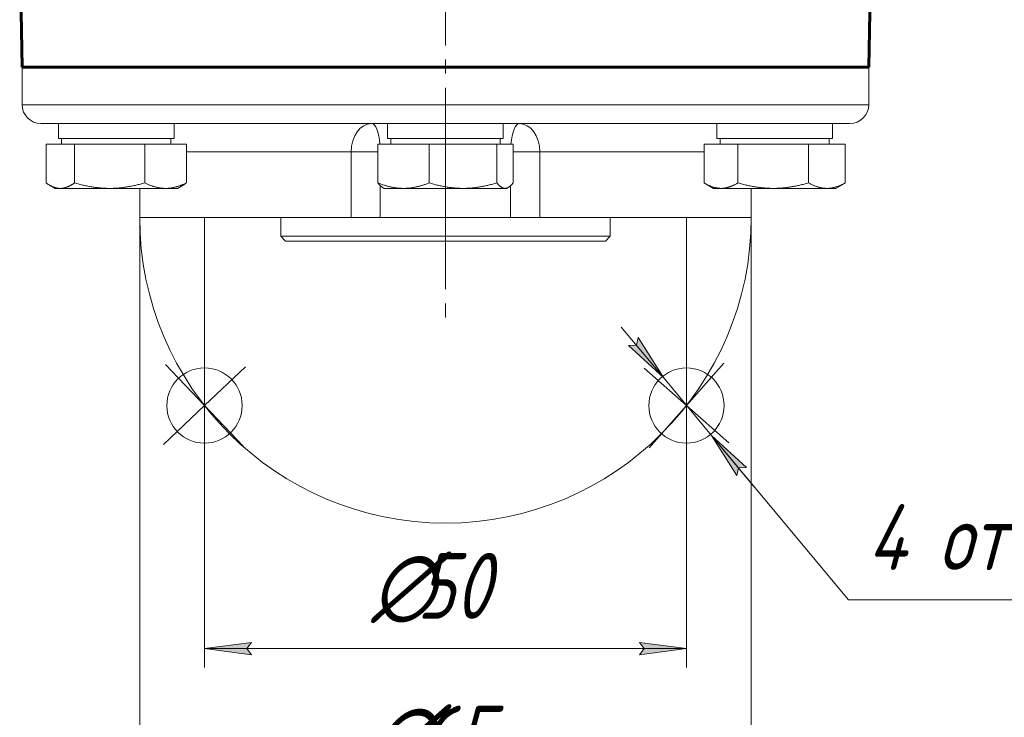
# Model space of a CAD drawing. Header units: millimetres. Extents: x -507 to -8, y -378 to 153.
# Tile 11 of 14: x -177 to -73, y -142 to -68. Entities that reach past the tile are written whole.
import ezdxf

# ---------------------------------------------------------------- set-up
doc = ezdxf.new("R2010")
doc.units = ezdxf.units.MM
for name, pattern in [('K5LT32769', [0]), ('K5LT_AXLED', [25.944445, 21.444445, -1.5, 1.5, -1.5]), ('K5LT_THIN', [0])]:
    doc.linetypes.add(name, pattern=pattern)
doc.layers.add('Системный слой', color=7, linetype='Continuous')
doc.styles.add('KDIMTEXTSTYLE', font='GOST_AU.SHX', dxfattribs={"width": 0.96, "oblique": 15, "height": 5})
doc.styles.add('KTEXTSTYLE', font='GOST_AU.SHX', dxfattribs={"width": 0.96, "height": 5})
doc.dimstyles.new('KDIMSTYLE (1.00)', dxfattribs={"dimtxt": 5, "dimasz": 1, "dimexe": 2, "dimexo": 0, "dimgap": 1, "dimtad": 1, "dimtxsty": 'KDIMTEXTSTYLE', "dimsah": 1, "dimcen": 0, "dimdle": 1, "dimadec": 0, "dimazin": 0, "dimtfac": 0.667, "dimtmove": 0, "dimatfit": 3, "dimfxl": 1, "dimtvp": 1, "dimtolj": 1, "dimtzin": 0, "dimarcsym": 0})

# ---------------------------------------------------------------- blocks, each defined once
blk = doc.blocks.new('D11')
at = {"layer": 'Системный слой'}
for points in [[(-157.53, -134.69), (-152.53, -134.03), (-153.03, -134.69), (-152.53, -135.35)], [(-111.29, -135.35), (-106.29, -134.69), (-111.29, -134.03), (-110.79, -134.69)]]:
    blk.add_hatch(color=7, dxfattribs=at).paths.add_polyline_path(points)
at = {"layer": 'Системный слой', "color": 7, "linetype": 'K5LT_THIN', "lineweight": 18}
for p, q in [((-157.53, -88.83), (-157.53, -136.69)), ((-106.29, -88.83), (-106.29, -136.69)), ((-157.53, -134.69), (-152.53, -134.03)), ((-152.53, -135.35), (-157.53, -134.69)), ((-157.53, -134.69), (-106.29, -134.69)), ((-152.53, -134.03), (-153.03, -134.69)), ((-153.03, -134.69), (-152.53, -135.35)), ((-110.79, -134.69), (-111.29, -134.03)), ((-111.29, -134.03), (-106.29, -134.69)), ((-106.29, -134.69), (-111.29, -135.35)), ((-111.29, -135.35), (-110.79, -134.69))]:
    blk.add_line(p, q, dxfattribs=at)
blk.add_wipeout([(-139.76, -133.69), (-139.76, -123.53), (-124.69, -123.53), (-124.69, -133.69)]).dxf.layer = 'Системный слой'
at = {"layer": 'Системный слой', "color": 7, "char_height": 7, "attachment_point": 1, "style": 'KTEXTSTYLE'}
for s, insert in [('\\H3.5;\\W0.965;\\Q15;\\Q15;\\H7.00;∅', (-139.76, -124.51)), ('\\H3.5;\\W0.965;\\Q15;\\Q15;\\H7.00;50', (-134.94, -124.51))]:
    blk.add_mtext(s, dxfattribs=dict(at, insert=insert))
blk = doc.blocks.new('KDIMARROW_01')
blk.add_hatch(color=0).paths.add_polyline_path([(-5, -0.66), (0, 0), (-5, 0.66), (-4.5, 0)])
at = {"color": 0, "linetype": 'K5LT_THIN', "lineweight": 18}
for p, q in [((-4.5, 0), (-5, 0.66)), ((-5, 0.66), (0, 0)), ((0, 0), (-5, -0.66)), ((-5, -0.66), (-4.5, 0))]:
    blk.add_line(p, q, dxfattribs=at)
at = {"layer": 'Системный слой', "color": 0, "linetype": 'K5LT_THIN', "lineweight": 18}
blk.add_line((0, 0), (-1, 0), dxfattribs=at)
blk = doc.blocks.new('U33')
at = {"layer": 'Системный слой', "color": 30, "linetype": 'K5LT_AXLED', "lineweight": 18, "true_color": 0xff8000}
for q in [(-161.66, -104.48), (-153.18, -104.7), (-161.88, -112.97), (-153.39, -113.18)]:
    blk.add_line((-157.53, -108.83), q, dxfattribs=at)
blk = doc.blocks.new('U34')
at = {"layer": 'Системный слой', "color": 30, "linetype": 'K5LT_AXLED', "lineweight": 18, "true_color": 0xff8000}
for q in [(-102.32, -104.33), (-110.79, -104.86), (-110.26, -113.33), (-101.79, -112.8)]:
    blk.add_line((-106.29, -108.83), q, dxfattribs=at)
blk = doc.blocks.new('D12')
at = {"layer": 'Системный слой'}
for points in [[(-108.75, -105.86), (-111.44, -101.59), (-111.62, -102.4), (-112.45, -102.44)], [(-99.92, -115.43), (-103.63, -112.01), (-100.93, -116.27), (-100.75, -115.47)]]:
    blk.add_hatch(color=7, dxfattribs=at).paths.add_polyline_path(points)
at = {"layer": 'Системный слой', "color": 7, "linetype": 'K5LT_THIN', "lineweight": 18}
for p, q in [((-108.75, -105.86), (-113.22, -100.48)), ((-111.62, -102.4), (-112.45, -102.44)), ((-112.45, -102.44), (-108.75, -105.86)), ((-111.44, -101.59), (-111.62, -102.4)), ((-108.75, -105.86), (-111.44, -101.59)), ((-108.75, -105.86), (-103.63, -112.01)), ((-103.63, -112.01), (-100.93, -116.27)), ((-99.92, -115.43), (-103.63, -112.01)), ((-103.63, -112.01), (-99.15, -117.39)), ((-103.63, -112.01), (-89.08, -129.48)), ((-100.93, -116.27), (-100.75, -115.47)), ((-100.75, -115.47), (-99.92, -115.43)), ((-89.08, -129.48), (-36.23, -129.48))]:
    blk.add_line(p, q, dxfattribs=at)
blk.add_wipeout([(-87.08, -128.48), (-87.08, -118.49), (-40.19, -118.49), (-40.19, -128.48)]).dxf.layer = 'Системный слой'
at = {"layer": 'Системный слой', "color": 7, "insert": (-87.08, -119.33), "char_height": 7, "attachment_point": 1, "style": 'KTEXTSTYLE'}
blk.add_mtext('\\H3.5;\\W0.965;\\Q15;\\Q15;\\H7.00;4 отв. М6х10', dxfattribs=at)
blk = doc.blocks.new('KDIMARROW_02')
blk.add_hatch(color=0).paths.add_polyline_path([(4.5, 0), (5, 0.66), (0, 0), (5, -0.66)])
at = {"color": 0, "linetype": 'K5LT_THIN', "lineweight": 18}
for p, q in [((5, 0.66), (0, 0)), ((0, 0), (5, -0.66)), ((0, 0), (7, 0)), ((4.5, 0), (5, 0.66)), ((5, -0.66), (4.5, 0))]:
    blk.add_line(p, q, dxfattribs=at)
at = {"layer": 'Системный слой', "color": 0, "linetype": 'K5LT_THIN', "lineweight": 18}
blk.add_line((0, 0), (-1, 0), dxfattribs=at)
blk = doc.blocks.new('D13')
at = {"layer": 'Системный слой'}
for points in [[(-159.91, -150.94), (-159.41, -150.28), (-164.41, -150.94), (-159.41, -151.6)], [(-104.41, -151.6), (-99.41, -150.94), (-104.41, -150.28), (-103.91, -150.94)]]:
    blk.add_hatch(color=7, dxfattribs=at).paths.add_polyline_path(points)
at = {"layer": 'Системный слой', "color": 7, "linetype": 'K5LT_THIN', "lineweight": 18}
for p, q in [((-164.41, -88.83), (-164.41, -152.94)), ((-99.41, -88.83), (-99.41, -152.94)), ((-164.41, -150.94), (-159.41, -150.28)), ((-159.41, -150.28), (-159.91, -150.94)), ((-103.91, -150.94), (-104.41, -150.28)), ((-104.41, -150.28), (-99.41, -150.94)), ((-159.41, -151.6), (-164.41, -150.94)), ((-164.41, -150.94), (-99.41, -150.94)), ((-159.91, -150.94), (-159.41, -151.6)), ((-99.41, -150.94), (-104.41, -151.6)), ((-104.41, -151.6), (-103.91, -150.94))]:
    blk.add_line(p, q, dxfattribs=at)
blk.add_wipeout([(-139.76, -149.94), (-139.76, -139.78), (-124.69, -139.78), (-124.69, -149.94)]).dxf.layer = 'Системный слой'
at = {"layer": 'Системный слой', "color": 7, "char_height": 7, "attachment_point": 1, "style": 'KTEXTSTYLE'}
for s, insert in [('\\H3.5;\\W0.965;\\Q15;\\Q15;\\H7.00;∅', (-139.76, -140.75)), ('\\H3.5;\\W0.965;\\Q15;\\Q15;\\H7.00;65', (-134.94, -140.75))]:
    blk.add_mtext(s, dxfattribs=dict(at, insert=insert))

msp = doc.modelspace()

# ---------------------------------------------------------------- linework, layer by layer
at = {"color": 30, "linetype": 'K5LT_AXLED', "lineweight": 18, "true_color": 0xff8000}
msp.add_line((-131.909, 132.534), (-131.909, -100.466), dxfattribs=at)
at = {"color": 150, "linetype": 'K5LT32769', "lineweight": 60, "true_color": 0x0080ff}
for p, q in [((-176.909, -72.832), (-177.171, -57.832)), ((-86.909, -72.832), (-86.765, -64.594)), ((-86.909, -72.832), (-176.909, -72.832))]:
    msp.add_line(p, q, dxfattribs=at)
at = {"layer": 'Системный слой', "color": 7, "linetype": 'K5LT_THIN', "lineweight": 18}
for p, q in [((-176.909, -76.832), (-176.909, -72.832)), ((-86.909, -76.832), (-86.909, -72.832)), ((-131.909, -76.832), (-176.909, -76.832)), ((-86.909, -76.832), (-131.909, -76.832)), ((-174.909, -78.832), (-156.701, -78.832)), ((-173.059, -78.832), (-173.059, -80.432)), ((-157.909, -78.832), (-160.409, -78.832)), ((-152.045, -78.832), (-156.701, -78.832)), ((-156.701, -78.832), (-131.909, -78.832)), ((-138.059, -78.832), (-138.059, -80.432)), ((-131.909, -78.832), (-88.909, -78.832)), ((-103.059, -78.832), (-103.059, -80.432)), ((-173.059, -80.432), (-160.759, -80.432)), ((-172.709, -81.032), (-172.709, -80.432)), ((-161.109, -81.032), (-161.109, -80.432)), ((-160.759, -79.625), (-160.759, -80.432)), ((-160.759, -79.625), (-160.759, -79.625)), ((-138.059, -80.432), (-125.759, -80.432)), ((-137.709, -81.032), (-137.709, -80.432)), ((-126.109, -81.032), (-126.109, -80.432)), ((-125.759, -79.625), (-125.759, -80.432)), ((-125.759, -79.625), (-125.759, -79.625)), ((-103.059, -80.432), (-90.759, -80.432)), ((-102.709, -81.032), (-102.709, -80.432)), ((-91.109, -81.032), (-91.109, -80.432)), ((-90.759, -79.625), (-90.759, -79.625)), ((-90.759, -79.625), (-90.759, -80.432)), ((-174.371, -81.032), (-174.371, -85.152)), ((-174.371, -81.032), (-171.338, -81.032)), ((-171.338, -81.032), (-163.876, -81.032)), ((-171.338, -81.032), (-171.338, -85.152)), ((-163.876, -81.032), (-159.447, -81.032)), ((-163.876, -81.032), (-163.876, -85.152)), ((-159.447, -81.032), (-159.447, -85.152)), ((-139.098, -81.032), (-133.635, -81.032)), ((-139.098, -81.032), (-139.098, -85.152)), ((-133.635, -81.032), (-126.446, -81.032)), ((-133.635, -81.032), (-133.635, -85.152)), ((-126.446, -81.032), (-124.72, -81.032)), ((-126.446, -81.032), (-126.446, -85.152)), ((-124.72, -81.032), (-124.72, -85.152)), ((-104.412, -81.032), (-100.82, -81.032)), ((-104.412, -81.032), (-104.412, -85.152)), ((-100.82, -81.032), (-100.82, -85.152)), ((-100.82, -81.032), (-93.317, -81.032)), ((-93.317, -81.032), (-93.317, -85.152)), ((-93.317, -81.032), (-89.406, -81.032)), ((-89.406, -81.032), (-89.406, -85.152)), ((-159.447, -81.832), (-141.938, -81.832)), ((-141.938, -81.832), (-141.938, -88.832)), ((-141.938, -81.832), (-139.098, -81.832)), ((-124.72, -81.832), (-121.88, -81.832)), ((-121.88, -88.832), (-121.88, -81.832)), ((-121.88, -81.832), (-104.412, -81.832)), ((-173.409, -85.732), (-174.015, -85.382)), ((-172.855, -85.732), (-173.409, -85.732)), ((-167.607, -85.732), (-172.855, -85.732)), ((-161.662, -85.732), (-167.607, -85.732)), ((-164.409, -88.832), (-164.409, -85.732)), ((-160.409, -85.732), (-161.662, -85.732)), ((-160.409, -85.732), (-159.803, -85.382)), ((-159.803, -85.382), (-159.803, -85.382)), ((-138.838, -88.832), (-138.838, -85.438)), ((-138.409, -85.732), (-138.588, -85.629)), ((-136.366, -85.732), (-138.409, -85.732)), ((-130.041, -85.732), (-136.366, -85.732)), ((-125.583, -85.732), (-130.041, -85.732)), ((-125.409, -85.732), (-125.583, -85.732)), ((-125.409, -85.732), (-125.23, -85.629)), ((-124.98, -85.438), (-124.98, -88.832)), ((-103.409, -85.732), (-104.314, -85.21)), ((-102.616, -85.732), (-103.409, -85.732)), ((-97.069, -85.732), (-102.616, -85.732)), ((-99.409, -88.832), (-99.409, -85.732)), ((-91.361, -85.732), (-97.069, -85.732)), ((-90.409, -85.732), (-91.361, -85.732)), ((-90.409, -85.732), (-89.505, -85.21)), ((-89.506, -85.21), (-89.506, -85.211)), ((-141.938, -88.832), (-164.409, -88.832)), ((-149.409, -88.832), (-149.409, -90.832)), ((-141.938, -88.832), (-138.838, -88.832)), ((-124.98, -88.832), (-138.838, -88.832)), ((-124.98, -88.832), (-121.88, -88.832)), ((-99.409, -88.832), (-121.88, -88.832)), ((-114.409, -88.832), (-114.409, -90.832)), ((-131.909, -90.832), (-149.409, -90.832)), ((-148.909, -91.332), (-149.409, -90.832)), ((-114.409, -90.832), (-131.909, -90.832)), ((-114.909, -91.332), (-114.409, -90.832)), ((-148.909, -91.332), (-131.909, -91.332)), ((-131.909, -91.332), (-114.909, -91.332))]:
    msp.add_line(p, q, dxfattribs=at)
for centre in [(-157.526, -108.832), (-106.292, -108.832)]:
    msp.add_circle(centre, 4, dxfattribs=at)
for centre, radius, start, end in [((-174.909, -76.832), 2, 180, 270), ((-88.909, -76.832), 2, 270, 0), ((-131.909, -88.832), 32.5, 180, 0)]:
    msp.add_arc(centre, radius, start, end, dxfattribs=at)
for centre, major_axis, ratio, start_param, end_param in [((-139.741, -81.832), (0, -3), 0.732039, 3.1415927, 4.712389), ((-139.741, -81.832), (0, 3), 0.3012516, 4.9822863, 6.2831853), ((-124.076, -81.832), (0, -3), 0.3012516, 3.1415927, 4.4424884), ((-124.076, -81.832), (0, 3), 0.732039, 4.712389, 6.2831853)]:
    msp.add_ellipse(centre, major_axis=major_axis, ratio=ratio, start_param=start_param, end_param=end_param, dxfattribs=at)
for points in [[(-160.759, -79.625), (-160.759, -79.611), (-160.759, -79.597), (-160.759, -79.442), (-160.76, -79.301), (-160.762, -79.05), (-160.763, -78.941), (-160.764, -78.832)], [(-125.759, -79.625), (-125.759, -79.611), (-125.759, -79.597), (-125.759, -79.442), (-125.76, -79.301), (-125.762, -79.05), (-125.763, -78.941), (-125.764, -78.832)], [(-90.759, -79.625), (-90.759, -79.611), (-90.759, -79.597), (-90.759, -79.442), (-90.76, -79.301), (-90.762, -79.05), (-90.763, -78.941), (-90.764, -78.832)], [(-174.371, -85.152), (-174.337, -85.176), (-174.27, -85.223), (-174.17, -85.288), (-174.085, -85.341), (-174.034, -85.371), (-174.015, -85.382)], [(-174.015, -85.382), (-174.002, -85.389), (-173.959, -85.414), (-173.884, -85.455), (-173.792, -85.501), (-173.701, -85.543), (-173.611, -85.58), (-173.52, -85.614), (-173.429, -85.644), (-173.337, -85.67), (-173.244, -85.692), (-173.149, -85.709), (-173.052, -85.722), (-172.954, -85.73), (-172.888, -85.732), (-172.855, -85.732)], [(-172.855, -85.732), (-172.82, -85.732), (-172.75, -85.73), (-172.646, -85.721), (-172.544, -85.707), (-172.445, -85.687), (-172.348, -85.664), (-172.254, -85.636), (-172.161, -85.604), (-172.07, -85.569), (-171.98, -85.53), (-171.89, -85.487), (-171.8, -85.441), (-171.71, -85.392), (-171.619, -85.338), (-171.527, -85.28), (-171.433, -85.218), (-171.37, -85.174), (-171.338, -85.152)], [(-171.338, -85.152), (-171.255, -85.176), (-171.089, -85.223), (-170.844, -85.288), (-170.605, -85.349), (-170.371, -85.404), (-170.141, -85.455), (-169.915, -85.501), (-169.691, -85.543), (-169.468, -85.58), (-169.245, -85.614), (-169.021, -85.644), (-168.795, -85.67), (-168.565, -85.692), (-168.332, -85.709), (-168.094, -85.722), (-167.851, -85.73), (-167.689, -85.732), (-167.607, -85.732)], [(-167.607, -85.732), (-167.521, -85.732), (-167.35, -85.73), (-167.093, -85.721), (-166.843, -85.707), (-166.599, -85.687), (-166.361, -85.664), (-166.128, -85.636), (-165.901, -85.604), (-165.676, -85.569), (-165.454, -85.53), (-165.232, -85.487), (-165.012, -85.441), (-164.79, -85.392), (-164.567, -85.338), (-164.34, -85.28), (-164.11, -85.218), (-163.955, -85.174), (-163.876, -85.152)], [(-163.876, -85.152), (-163.827, -85.176), (-163.728, -85.223), (-163.583, -85.288), (-163.441, -85.349), (-163.302, -85.404), (-163.166, -85.455), (-163.031, -85.501), (-162.898, -85.543), (-162.766, -85.58), (-162.634, -85.614), (-162.501, -85.644), (-162.366, -85.67), (-162.23, -85.692), (-162.091, -85.709), (-161.95, -85.722), (-161.806, -85.73), (-161.71, -85.732), (-161.662, -85.732)], [(-161.662, -85.732), (-161.61, -85.732), (-161.509, -85.73), (-161.356, -85.721), (-161.208, -85.707), (-161.063, -85.687), (-160.922, -85.664), (-160.784, -85.636), (-160.649, -85.604), (-160.515, -85.569), (-160.383, -85.53), (-160.252, -85.487), (-160.121, -85.441), (-159.989, -85.392), (-159.857, -85.338), (-159.722, -85.28), (-159.586, -85.218), (-159.493, -85.174), (-159.447, -85.152)], [(-159.447, -85.152), (-159.481, -85.176), (-159.548, -85.223), (-159.648, -85.288), (-159.733, -85.341), (-159.784, -85.371), (-159.803, -85.382)], [(-138.588, -85.629), (-138.602, -85.621), (-138.633, -85.602), (-138.681, -85.569), (-138.733, -85.53), (-138.784, -85.487), (-138.835, -85.441), (-138.886, -85.392), (-138.938, -85.338), (-138.99, -85.28), (-139.044, -85.218), (-139.08, -85.174), (-139.098, -85.152)], [(-139.098, -85.152), (-139.036, -85.176), (-138.915, -85.223), (-138.736, -85.288), (-138.56, -85.349), (-138.389, -85.404), (-138.221, -85.455), (-138.056, -85.501), (-137.891, -85.543), (-137.728, -85.58), (-137.565, -85.614), (-137.401, -85.644), (-137.236, -85.67), (-137.068, -85.692), (-136.897, -85.709), (-136.722, -85.722), (-136.545, -85.73), (-136.426, -85.732), (-136.366, -85.732)], [(-136.366, -85.732), (-136.303, -85.732), (-136.178, -85.73), (-135.99, -85.721), (-135.807, -85.707), (-135.628, -85.687), (-135.454, -85.664), (-135.284, -85.636), (-135.117, -85.604), (-134.953, -85.569), (-134.79, -85.53), (-134.628, -85.487), (-134.466, -85.441), (-134.304, -85.392), (-134.14, -85.338), (-133.975, -85.28), (-133.806, -85.218), (-133.692, -85.174), (-133.635, -85.152)], [(-133.635, -85.152), (-133.554, -85.176), (-133.395, -85.223), (-133.159, -85.288), (-132.928, -85.349), (-132.703, -85.404), (-132.482, -85.455), (-132.264, -85.501), (-132.048, -85.543), (-131.833, -85.58), (-131.618, -85.614), (-131.403, -85.644), (-131.184, -85.67), (-130.963, -85.692), (-130.738, -85.709), (-130.509, -85.722), (-130.275, -85.73), (-130.119, -85.732), (-130.041, -85.732)], [(-130.041, -85.732), (-129.957, -85.732), (-129.792, -85.73), (-129.545, -85.721), (-129.305, -85.707), (-129.069, -85.687), (-128.84, -85.664), (-128.616, -85.636), (-128.397, -85.604), (-128.18, -85.569), (-127.966, -85.53), (-127.753, -85.487), (-127.54, -85.441), (-127.326, -85.392), (-127.111, -85.338), (-126.893, -85.28), (-126.671, -85.218), (-126.522, -85.174), (-126.446, -85.152)], [(-126.446, -85.152), (-126.427, -85.176), (-126.388, -85.223), (-126.332, -85.288), (-126.276, -85.349), (-126.222, -85.404), (-126.169, -85.455), (-126.117, -85.501), (-126.065, -85.543), (-126.014, -85.58), (-125.962, -85.614), (-125.91, -85.644), (-125.858, -85.67), (-125.805, -85.692), (-125.751, -85.709), (-125.696, -85.722), (-125.64, -85.73), (-125.602, -85.732), (-125.583, -85.732)], [(-125.583, -85.732), (-125.563, -85.732), (-125.524, -85.73), (-125.464, -85.721), (-125.406, -85.707), (-125.35, -85.687), (-125.295, -85.664), (-125.255, -85.643), (-125.233, -85.631), (-125.23, -85.629)], [(-125.23, -85.629), (-125.216, -85.621), (-125.185, -85.602), (-125.136, -85.569), (-125.085, -85.53), (-125.034, -85.487), (-124.983, -85.441), (-124.931, -85.392), (-124.88, -85.338), (-124.827, -85.28), (-124.774, -85.218), (-124.738, -85.174), (-124.72, -85.152)], [(-104.412, -85.152), (-104.379, -85.172), (-104.345, -85.191), (-104.312, -85.21)], [(-104.312, -85.21), (-104.266, -85.237), (-104.181, -85.285), (-104.059, -85.349), (-103.946, -85.404), (-103.836, -85.455), (-103.727, -85.501), (-103.619, -85.543), (-103.512, -85.58), (-103.405, -85.614), (-103.297, -85.644), (-103.188, -85.67), (-103.077, -85.692), (-102.965, -85.709), (-102.85, -85.722), (-102.734, -85.73), (-102.656, -85.732), (-102.616, -85.732)], [(-102.616, -85.732), (-102.575, -85.732), (-102.492, -85.73), (-102.369, -85.721), (-102.248, -85.707), (-102.131, -85.687), (-102.016, -85.664), (-101.904, -85.636), (-101.795, -85.604), (-101.687, -85.569), (-101.58, -85.53), (-101.473, -85.487), (-101.367, -85.441), (-101.26, -85.392), (-101.153, -85.338), (-101.044, -85.28), (-100.933, -85.218), (-100.858, -85.174), (-100.82, -85.152)], [(-100.82, -85.152), (-100.736, -85.176), (-100.569, -85.223), (-100.323, -85.288), (-100.082, -85.349), (-99.847, -85.404), (-99.616, -85.455), (-99.389, -85.501), (-99.163, -85.543), (-98.939, -85.58), (-98.715, -85.614), (-98.49, -85.644), (-98.262, -85.67), (-98.032, -85.692), (-97.797, -85.709), (-97.558, -85.722), (-97.314, -85.73), (-97.151, -85.732), (-97.069, -85.732)], [(-97.069, -85.732), (-96.982, -85.732), (-96.809, -85.73), (-96.552, -85.721), (-96.3, -85.707), (-96.055, -85.687), (-95.816, -85.664), (-95.581, -85.636), (-95.353, -85.604), (-95.127, -85.569), (-94.903, -85.53), (-94.681, -85.487), (-94.459, -85.441), (-94.236, -85.392), (-94.011, -85.338), (-93.783, -85.28), (-93.552, -85.218), (-93.396, -85.174), (-93.317, -85.152)], [(-93.317, -85.152), (-93.273, -85.176), (-93.186, -85.223), (-93.058, -85.288), (-92.932, -85.349), (-92.81, -85.404), (-92.689, -85.455), (-92.571, -85.501), (-92.453, -85.543), (-92.336, -85.58), (-92.22, -85.614), (-92.102, -85.644), (-91.984, -85.67), (-91.863, -85.692), (-91.741, -85.709), (-91.616, -85.722), (-91.489, -85.73), (-91.404, -85.732), (-91.361, -85.732)], [(-91.361, -85.732), (-91.316, -85.732), (-91.226, -85.73), (-91.092, -85.721), (-90.961, -85.707), (-90.833, -85.687), (-90.708, -85.664), (-90.586, -85.636), (-90.467, -85.604), (-90.349, -85.569), (-90.233, -85.53), (-90.116, -85.487), (-90.001, -85.441), (-89.885, -85.392), (-89.767, -85.338), (-89.649, -85.28), (-89.528, -85.218), (-89.447, -85.174), (-89.406, -85.152)], [(-89.406, -85.152), (-89.439, -85.172), (-89.472, -85.191), (-89.506, -85.21)]]:
    msp.add_open_spline(points, degree=3, dxfattribs=at)

# ---------------------------------------------------------------- next in the draw order: dimensions: what is measured, and where the dimension line sits
at = {"layer": 'Системный слой', "color": 7}
dim = msp.add_linear_dim(base=(-157.526, -134.691), p1=(-106.292, -88.832), p2=(-157.526, -88.832), text='\\H2.5;\\W0.965;\\Q15;∅\\H2.5;\\W0.965;\\Q15;\\Q15;\\H7.00;50\\Q15;\\H2.50;', dimstyle='KDIMSTYLE (1.00)', override={"dimexo": 0, "dimblk1": 'KDIMARROW_01', "dimblk2": 'KDIMARROW_01', "dimse1": 0, "dimse2": 0, "dimclrt": 7, "dimtolj": 1}, dxfattribs=at)
dim.commit()
dim.dimension.update_dxf_attribs({"geometry": 'D11', "text_midpoint": (-131.909, -134.691), "dimtype": 160})

# ---------------------------------------------------------------- next in the draw order: block references
at = {"layer": 'Системный слой'}
for name in ['U33', 'U34']:
    msp.add_blockref(name, (0, 0), dxfattribs=at)

# ---------------------------------------------------------------- next in the draw order: dimensions: what is measured, and where the dimension line sits
at = {"layer": 'Системный слой', "color": 7}
dim = msp.add_diameter_dim_2p(p1=(-108.745, -105.858), p2=(-103.627, -112.007), text='\\H2.5;\\W0.965;\\Q15;\\Q15;\\H7.00;4 отв. М6х10\\Q15;\\H2.50;\\H2.5;\\W0.965;\\Q15;', dimstyle='KDIMSTYLE (1.00)', override={"dimtih": 1, "dimtoh": 1, "dimblk1": 'KDIMARROW_02', "dimblk2": 'KDIMARROW_02', "dimclrt": 7, "dimtmove": 1, "dimatfit": 2, "dimtolj": 1}, dxfattribs=at)
dim.commit()
dim.dimension.update_dxf_attribs({"geometry": 'D12', "text_midpoint": (-87.082, -129.482), "dimtype": 163})

# ---------------------------------------------------------------- next in the draw order: dimensions: what is measured, and where the dimension line sits
dim = msp.add_linear_dim(base=(-164.409, -150.938), p1=(-99.409, -88.832), p2=(-164.409, -88.832), dimstyle='KDIMSTYLE (1.00)', override={"dimexo": 0, "dimpost": '\\H2.5;\\W0.965;\\Q15;∅<>', "dimblk1": 'KDIMARROW_01', "dimblk2": 'KDIMARROW_01', "dimse1": 0, "dimse2": 0, "dimclrt": 7, "dimtol": 1, "dimtp": 0, "dimtm": 0, "dimtdec": 5, "dimtolj": 1}, dxfattribs=at)
dim.commit()
dim.dimension.update_dxf_attribs({"geometry": 'D13', "text_midpoint": (-131.909, -150.938), "dimtype": 160})

doc.saveas('drawing.dxf')
